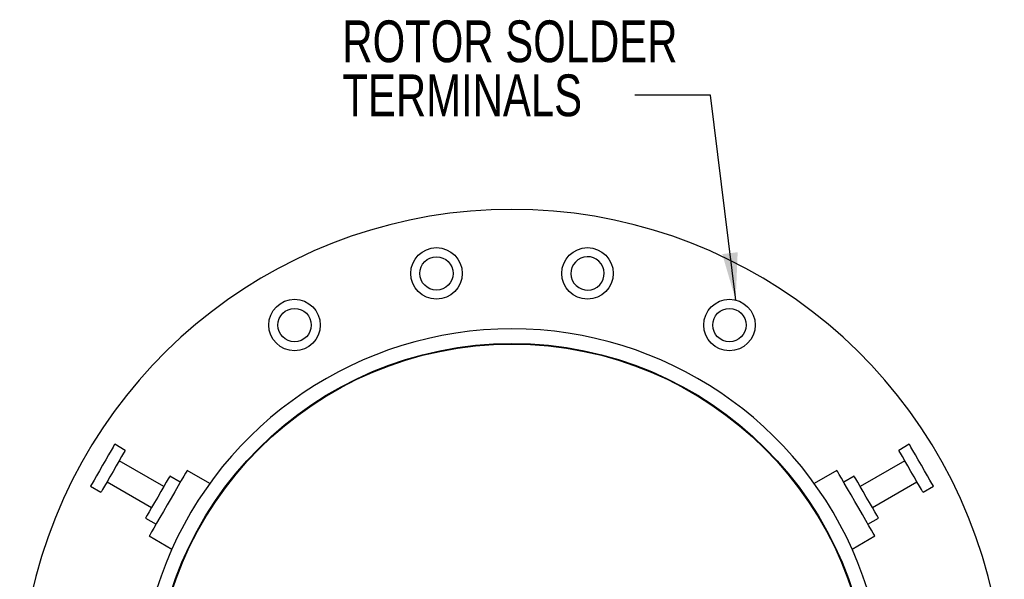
# Model space of a CAD drawing. Header units: inches. Extents: x 0.5 to 16.4, y 0.4 to 10.9.
# Tile 10 of 13: x 3.9 to 7.2, y 6.8 to 8.6. Entities that reach past the tile are written whole.
import ezdxf

# ---------------------------------------------------------------- set-up
doc = ezdxf.new("R2010")
doc.units = ezdxf.units.IN
doc.header["$MEASUREMENT"] = 0
doc.layers.add('DIMENSIONS', color=150, linetype='Continuous')
doc.layers.add('OBJECT', color=1, linetype='Continuous')
doc.styles.add('SLDTEXTSTYLE0', font='TXT', dxfattribs={"width": 0.75})
doc.dimstyles.new('SLDDIMSTYLE1', dxfattribs={"dimtxt": 0.18, "dimasz": 0.156, "dimexe": 0, "dimexo": 0.0625, "dimgap": 0, "dimtad": 0, "dimtih": 1, "dimtoh": 1, "dimdec": 0, "dimrnd": 1e-09, "dimzin": 0, "dimdsep": 46, "dimtxsty": 'Standard', "dimsah": 1, "dimcen": 0.09, "dimadec": 0, "dimazin": 0, "dimtfac": 0.156, "dimtdec": 0, "dimtofl": 0, "dimtmove": 0, "dimatfit": 3, "dimfxl": 0, "dimfrac": 2, "dimtolj": 1, "dimtzin": 0, "dimarcsym": 0})

# ---------------------------------------------------------------- blocks, each defined once
blk = doc.blocks.new('SW_NOTE_0_3')
at = {"layer": 'DIMENSIONS', "color": 0, "attachment_point": 1, "style": 'SLDTEXTSTYLE0'}
for s, insert, char_height in [('ROTOR SOLDER', (-0.9651, 0.2468), 0.137795), ('TERMINALS', (-0.9651, 0.0686), 0.1378)]:
    blk.add_mtext(s, dxfattribs=dict(at, insert=insert, char_height=char_height))

msp = doc.modelspace()

# ---------------------------------------------------------------- linework, layer by layer
at = {"layer": 'OBJECT', "linetype": 'Continuous', "lineweight": 25}
for p, q in [((4.28002, 7.184), (4.24537, 7.204)), ((6.86737, 7.204), (6.83273, 7.184)), ((4.40724, 7.06436), (4.26002, 7.14936)), ((6.85273, 7.14936), (6.70551, 7.06436)), ((4.55918, 7.07479), (4.48438, 7.11798)), ((6.62837, 7.11798), (6.55357, 7.07479)), ((4.46188, 7.079), (4.42724, 7.099)), ((6.68551, 7.099), (6.65087, 7.079)), ((4.16537, 7.06544), (4.20002, 7.04544)), ((4.22002, 7.08008), (4.36724, 6.99508)), ((6.74551, 6.99508), (6.89273, 7.08008)), ((6.91273, 7.04544), (6.94737, 7.06544)), ((4.34724, 6.96044), (4.38188, 6.94044)), ((6.73087, 6.94044), (6.76551, 6.96044)), ((4.35938, 6.90147), (4.43418, 6.85829)), ((6.67857, 6.85829), (6.75337, 6.90147))]:
    msp.add_line(p, q, dxfattribs=at)
at = {"layer": 'OBJECT', "linetype": 'Continuous', "lineweight": 25, "flags": 128}
for points in [[(4.24537, 7.204), (4.24401, 7.20164), (4.24002, 7.19472), (4.23366, 7.18371), (4.22537, 7.16936), (4.21573, 7.15265), (4.20537, 7.13472), (4.19502, 7.11679), (4.18537, 7.10008), (4.17709, 7.08573), (4.17073, 7.07472), (4.16674, 7.0678), (4.16537, 7.06544)], [(4.28002, 7.184), (4.27865, 7.18164), (4.27466, 7.17472), (4.2683, 7.16371), (4.26002, 7.14936), (4.25037, 7.13265), (4.24002, 7.11472), (4.22966, 7.09679), (4.22002, 7.08008), (4.21173, 7.06573), (4.20537, 7.05472), (4.20138, 7.0478), (4.20002, 7.04544)], [(6.91273, 7.04544), (6.91137, 7.0478), (6.90737, 7.05472), (6.90102, 7.06573), (6.89273, 7.08008), (6.88309, 7.09679), (6.87273, 7.11472), (6.86238, 7.13265), (6.85273, 7.14936), (6.84445, 7.16371), (6.83809, 7.17472), (6.8341, 7.18164), (6.83273, 7.184)], [(6.94737, 7.06544), (6.94601, 7.0678), (6.94202, 7.07472), (6.93566, 7.08573), (6.92737, 7.10008), (6.91773, 7.11679), (6.90737, 7.13472), (6.89702, 7.15265), (6.88737, 7.16936), (6.87909, 7.18371), (6.87273, 7.19472), (6.86874, 7.20164), (6.86737, 7.204)], [(4.48438, 7.11798), (4.4831, 7.11576), (4.47932, 7.1092), (4.47318, 7.09857), (4.46494, 7.08431), (4.45494, 7.06698), (4.44359, 7.04732), (4.43135, 7.02612), (4.41872, 7.00424), (4.40622, 6.98259), (4.39436, 6.96205), (4.38362, 6.94346), (4.37446, 6.92758), (4.36723, 6.91507), (4.36225, 6.90643), (4.3597, 6.90203), (4.35938, 6.90147)], [(6.75337, 6.90147), (6.75209, 6.90369), (6.7483, 6.91024), (6.74217, 6.92087), (6.73393, 6.93514), (6.72393, 6.95246), (6.71257, 6.97213), (6.70033, 6.99333), (6.6877, 7.01521), (6.6752, 7.03686), (6.66334, 7.0574), (6.65261, 7.07599), (6.64345, 7.09186), (6.63622, 7.10437), (6.63123, 7.11301), (6.62869, 7.11742), (6.62837, 7.11798)], [(4.42724, 7.099), (4.42588, 7.09664), (4.42188, 7.08972), (4.41552, 7.07871), (4.40724, 7.06436), (4.39759, 7.04765), (4.38724, 7.02972), (4.37689, 7.01179), (4.36724, 6.99508), (4.35896, 6.98073), (4.3526, 6.96972), (4.3486, 6.9628), (4.34724, 6.96044)], [(6.76551, 6.96044), (6.76415, 6.9628), (6.76015, 6.96972), (6.75379, 6.98073), (6.74551, 6.99508), (6.73586, 7.01179), (6.72551, 7.02972), (6.71516, 7.04765), (6.70551, 7.06436), (6.69722, 7.07871), (6.69087, 7.08972), (6.68687, 7.09664), (6.68551, 7.099)]]:
    msp.add_lwpolyline(points, dxfattribs=at)
at = {"layer": 'OBJECT', "linetype": 'Continuous', "lineweight": 25}
for centre, radius in [((5.30719, 7.76792), 0.085), ((5.80556, 7.76792), 0.085), ((5.30719, 7.76792), 0.055), ((4.83887, 7.59747), 0.085), ((6.27387, 7.59747), 0.085), ((4.83887, 7.59747), 0.055), ((6.27387, 7.59747), 0.055), ((5.55637, 6.35472), 1.182), ((5.55637, 6.35472), 1.18)]:
    msp.add_circle(centre, radius, dxfattribs=at)
for centre, radius, start, end in [((5.55637, 6.35472), 1.6245, 299.46522, 240.53478), ((5.80556, 7.76792), 0.055, 35.25063, 215.25063), ((5.80556, 7.76792), 0.055, 215.25063, 35.25063), ((5.55637, 6.35472), 1.23, 313.74009, 226.25991)]:
    msp.add_arc(centre, radius, start, end, dxfattribs=at)

# ---------------------------------------------------------------- block references
at = {"layer": 'DIMENSIONS'}
msp.add_blockref('SW_NOTE_0_3', (5.9618, 8.35602), dxfattribs=at)

# ---------------------------------------------------------------- leaders
msp.add_leader([(6.29455, 7.67992), (6.2118, 8.35602), (5.9618, 8.35602)], dimstyle='SLDDIMSTYLE1', dxfattribs=at)

doc.saveas('drawing.dxf')
